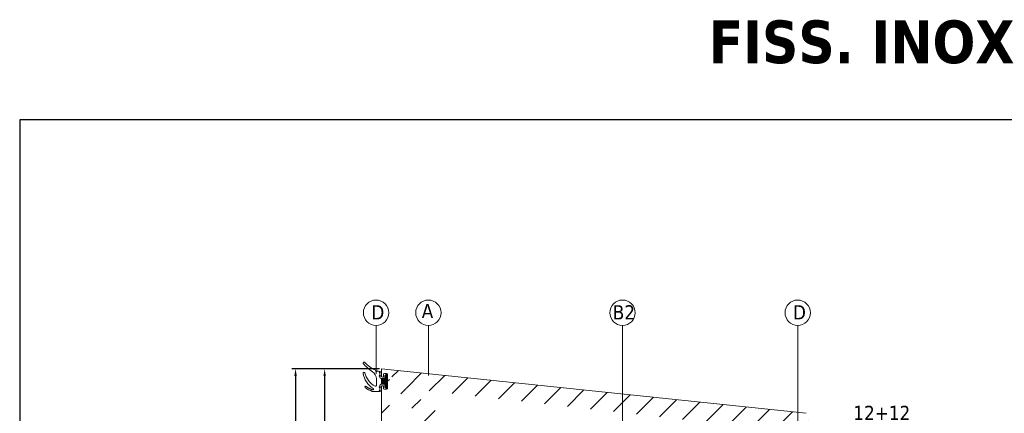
# Model space of a CAD drawing. Header units: millimetres. Extents: x 582 to 4940, y -30 to 2368.
# Tile 4 of 20: x 582 to 927, y 204 to 342. Entities that reach past the tile are written whole.
import ezdxf

# ---------------------------------------------------------------- set-up
doc = ezdxf.new("R2010")
doc.units = ezdxf.units.MM
doc.layers.get('0').update_dxf_attribs({"lineweight": 13})
for name, color, linetype, lineweight in [('GUARNIZIONI', 7, 'Continuous', 9), ('INDICATORI', 7, 'Continuous', 5), ('PENSILINA MAXI', 8, 'Continuous', 9), ('Quote', 5, 'Continuous', 9)]:
    doc.layers.add(name, color=color, linetype=linetype, lineweight=lineweight)
doc.layers.add('RIQUADRO', color=6, linetype='Continuous', plot=False)
doc.styles.get("Standard").update_dxf_attribs({"font": 'TAHOMA.TTF'})
doc.styles.add('STANDARD-Tahoma', font='TAHOMA.TTF')
doc.dimstyles.new('Annotativa millimetri', dxfattribs={"dimscale": 0, "dimtxt": 5, "dimasz": 2.5, "dimexe": 1.25, "dimexo": 0.625, "dimtad": 1, "dimtoh": 1, "dimdec": 1, "dimtxsty": 'Standard', "dimcen": 2.5, "dimclrd": 256, "dimclre": 256, "dimclrt": 7, "dimadec": 0, "dimazin": 0, "dimtfac": 1, "dimtdec": 1, "dimtmove": 0, "dimatfit": 3, "dimfxl": 1, "dimarcsym": 0})

# ---------------------------------------------------------------- blocks, each defined once
blk = doc.blocks.new('*D10')
at = {"layer": 'Defpoints', "color": 0}
for p in [(874.4243871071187, 192.1338777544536), (874.4243871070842, 166.6138777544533), (874.4243871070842, 166.6138777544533)]:
    blk.add_point(p, dxfattribs=at)
at = {"layer": 'Quote', "lineweight": -2}
for p, q in [((894.0043871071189, 200.7488777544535), (874.424387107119, 200.7488777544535)), ((874.424387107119, 200.7488777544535), (874.4243871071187, 192.1338777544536)), ((875.0493871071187, 192.1338777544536), (875.6743871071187, 192.1338777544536)), ((874.4243871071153, 189.6338777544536), (874.4243871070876, 169.1138777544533)), ((875.0493871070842, 166.6138777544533), (875.6743871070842, 166.6138777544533))]:
    blk.add_line(p, q, dxfattribs=at)
at = {"layer": 'Quote'}
for points in [[(874.8410537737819, 189.633877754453), (874.0077204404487, 189.6338777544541), (874.4243871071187, 192.1338777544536)], [(874.0077204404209, 169.1138777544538), (874.8410537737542, 169.1138777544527), (874.4243871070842, 166.6138777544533)]]:
    blk.add_solid(points, dxfattribs=at)
at = {"layer": 'Quote', "color": 7, "insert": (884.5268871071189, 203.9263777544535), "char_height": 5, "attachment_point": 5}
blk.add_mtext('12+12', dxfattribs=at)
blk = doc.blocks.new('*D52')
at = {"layer": 'Defpoints', "color": 0}
for p in [(709.123856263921, 219.4301984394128), (689.2429557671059, 104.9301984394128), (709.1238562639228, 104.9301984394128)]:
    blk.add_point(p, dxfattribs=at)
at = {"layer": 'Quote', "lineweight": -2}
for p, q in [((708.498856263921, 219.4301984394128), (687.9929557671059, 219.4301984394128)), ((689.2429557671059, 216.9301984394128), (689.2429557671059, 145.9805949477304)), ((689.2429557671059, 107.4301984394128), (689.2429557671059, 128.7505949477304)), ((708.4988562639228, 104.9301984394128), (687.9929557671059, 104.9301984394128))]:
    blk.add_line(p, q, dxfattribs=at)
at = {"layer": 'Quote'}
for points in [[(689.6596224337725, 216.9301984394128), (688.8262891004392, 216.9301984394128), (689.2429557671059, 219.4301984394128)], [(688.8262891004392, 107.4301984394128), (689.6596224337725, 107.4301984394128), (689.2429557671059, 104.9301984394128)]]:
    blk.add_solid(points, dxfattribs=at)
at = {"layer": 'Quote', "color": 7, "insert": (689.2429557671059, 137.3655949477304), "char_height": 5, "attachment_point": 5, "rotation": 90}
blk.add_mtext('114,5', dxfattribs=at)
blk = doc.blocks.new('*D54')
at = {"layer": 'Defpoints', "color": 0}
for p in [(709.123856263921, 219.4301984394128), (679.0461242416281, 80.98273501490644), (712.3881291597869, 80.98273501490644)]:
    blk.add_point(p, dxfattribs=at)
at = {"layer": 'Quote', "lineweight": -2}
for p, q in [((708.498856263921, 219.4301984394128), (677.7961242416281, 219.4301984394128)), ((679.0461242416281, 216.9301984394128), (679.0461242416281, 146.0755949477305)), ((679.0461242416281, 83.48273501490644), (679.0461242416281, 128.6555949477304)), ((711.7631291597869, 80.98273501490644), (677.7961242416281, 80.98273501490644))]:
    blk.add_line(p, q, dxfattribs=at)
at = {"layer": 'Quote'}
for points in [[(679.4627909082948, 216.9301984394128), (678.6294575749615, 216.9301984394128), (679.0461242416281, 219.4301984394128)], [(678.6294575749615, 83.48273501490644), (679.4627909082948, 83.48273501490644), (679.0461242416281, 80.98273501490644)]]:
    blk.add_solid(points, dxfattribs=at)
at = {"layer": 'Quote', "color": 7, "insert": (679.0461242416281, 137.3655949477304), "char_height": 5, "attachment_point": 5, "rotation": 90}
blk.add_mtext('138,4', dxfattribs=at)

msp = doc.modelspace()

# ---------------------------------------------------------------- hatches: boundary and pattern name
h = msp.add_hatch()
h.set_pattern_fill('ANSI31', color=256, scale=2, style=0)
h.set_pattern_definition([(45, (400.1962462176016, -536.1423307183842), (-4.490128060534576, 4.490128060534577), [])])
edge = h.paths.add_edge_path()
edge.add_line((720.1242668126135, 176.6809347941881), (711.1239499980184, 176.6809347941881))
edge.add_line((720.1242668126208, 162.1809347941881), (711.1239499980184, 162.1809347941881))
edge.add_arc((857.9117621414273, 202.792846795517), 1.000000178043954, 1.000009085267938, 84.37739479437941)
edge.add_arc((857.3171608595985, 197.4801388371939), 0.3500001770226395, 2.896545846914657e-05, 89.99997103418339)
edge.add_line((852.5171610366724, 197.8301390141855), (857.3171610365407, 197.8301390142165))
edge.add_arc((852.517161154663, 197.480138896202), 0.350000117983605, 90.00001931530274, 179.9999807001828)
edge.add_arc((858.5281367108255, 196.1301258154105), 0.5000000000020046, 269.9999677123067, 360.9999999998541)
edge.add_line((856.7677020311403, 195.630126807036), (858.5281364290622, 195.6301258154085))
edge.add_arc((856.7677022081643, 195.9801254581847), 0.3499986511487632, 180.0000289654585, 269.9999710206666)
edge.add_line((856.417703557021, 196.2301237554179), (856.4177035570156, 195.9801252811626))
edge.add_arc((856.5177036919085, 196.2301236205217), 0.1000001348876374, 90.00007723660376, 179.9999227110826)
edge.add_line((857.3171610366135, 196.3301237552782), (856.517703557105, 196.3301237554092))
edge.add_arc((857.3171608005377, 196.680123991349), 0.3500002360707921, 270.0000386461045, 359.9999613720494)
edge.add_arc((852.5171611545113, 196.680123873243), 0.3500001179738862, 180.0000192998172, 269.9999806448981)
edge.add_line((853.3166185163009, 196.3301237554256), (852.5171610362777, 196.3301237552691))
edge.add_arc((853.3166184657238, 196.2301237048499), 0.1000000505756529, 2.896545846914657e-05, 89.99997102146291)
edge.add_line((853.4166185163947, 195.980125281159), (853.4166185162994, 196.2301237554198))
edge.add_arc((853.0666197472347, 195.9801255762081), 0.3499987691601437, 269.9998704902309, 359.9999517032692)
edge.add_line((849.5645052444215, 141.6549319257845), (849.4824164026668, 141.6518774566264))
edge.add_line((850.5705702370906, 141.5543881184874), (849.5645052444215, 141.6549319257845))
edge.add_arc((850.5407375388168, 141.2558751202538), 0.3000000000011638, 0, 84.29294186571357)
edge.add_line((850.8407375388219, 132.9965353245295), (850.8407375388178, 141.2558751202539))
edge.add_arc((850.5407375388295, 132.9965353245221), 0.2999999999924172, 275.7070581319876, 360)
edge.add_line((849.5645052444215, 132.597478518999), (850.5705702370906, 132.698022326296))
edge.add_line((849.4824164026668, 132.6005329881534), (849.5645052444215, 132.597478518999))
edge.add_line((842.4236740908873, 144.7308493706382), (842.4236740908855, 143.2302222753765))
edge.add_line((842.9236740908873, 144.7308493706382), (842.4236740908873, 144.7308493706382))
edge.add_line((843.9190681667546, 143.3208294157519), (842.9236740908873, 144.7308493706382))
edge.add_line((843.9739848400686, 143.1478144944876), (843.9190681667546, 143.3208294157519))
edge.add_line((843.9739848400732, 141.8385125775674), (843.9739848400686, 143.1478144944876))
edge.add_arc((844.2739848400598, 141.8385125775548), 0.299999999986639, 180, 270.0000000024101)
edge.add_line((848.7956359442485, 141.5385125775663), (844.2739848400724, 141.5385125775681))
edge.add_line((848.8825719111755, 141.5461086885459), (848.7956359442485, 141.5385125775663))
edge.add_line((848.7720630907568, 132.717939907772), (848.8596451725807, 132.710344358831))
edge.add_line((844.2736767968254, 132.7136783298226), (848.7720630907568, 132.717939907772))
edge.add_arc((844.2739612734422, 132.4133938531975), 0.3002846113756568, 90.05427954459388, 179.9457204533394)
edge.add_line((843.9743002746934, 130.7826674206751), (843.973676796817, 132.4136783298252))
edge.add_arc((843.474300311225, 130.7824762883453), 0.5000000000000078, 280.6825730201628, 360.0219021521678)
edge.add_line((849.4824164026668, 141.6518774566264), (848.8825719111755, 141.5461086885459))
edge.add_line((848.8596451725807, 132.710344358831), (849.4824164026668, 132.6005329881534))
edge.add_line((859.0280605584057, 196.1388520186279), (858.9116100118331, 202.8102993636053))
edge.add_line((857.6671610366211, 197.480139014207), (857.6671610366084, 196.6801237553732))
edge.add_line((852.1671610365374, 196.6801237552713), (852.1671610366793, 197.4801390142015))
edge.add_arc((709.4738550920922, 213.1285244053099), 0.3499988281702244, 90.00005795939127, 179.9999420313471)
edge.add_line((709.7238532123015, 213.4785232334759), (709.4738547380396, 213.47852323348))
edge.add_arc((709.7238530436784, 213.3785230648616), 0.1000001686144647, 9.655572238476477e-05, 89.99990338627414)
edge.add_line((709.8238532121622, 212.5790657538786), (709.8238532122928, 213.378523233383))
edge.add_arc((710.1738536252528, 212.5790661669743), 0.3500004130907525, 180.0000676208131, 269.9999323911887)
edge.add_line((710.9738684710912, 212.2290657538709), (710.1738532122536, 212.2290657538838))
edge.add_arc((710.973868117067, 212.579066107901), 0.3500003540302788, 270.0000579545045, 359.999942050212)
edge.add_line((711.3238684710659, 217.3790657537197), (711.3238684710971, 212.5790657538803))
edge.add_arc((710.9738682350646, 217.3790655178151), 0.3500002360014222, 3.86185141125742e-05, 89.99996136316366)
edge.add_line((710.1738532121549, 217.7290657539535), (710.9738684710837, 217.7290657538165))
edge.add_arc((710.1738532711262, 217.37906569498), 0.3500000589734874, 90.00000965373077, 179.9999903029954)
edge.add_line((709.8238532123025, 216.5796082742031), (709.8238532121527, 217.3790657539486))
edge.add_arc((709.7238531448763, 216.579608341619), 0.1000000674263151, 270.0000386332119, 359.9999613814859)
edge.add_line((709.4738547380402, 216.4796082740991), (709.723853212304, 216.4796082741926))
edge.add_arc((709.4738551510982, 216.829607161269), 0.3499988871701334, 180.0000676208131, 269.9999323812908)
edge.add_line((709.123856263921, 219.4301984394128), (709.1238562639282, 216.8296067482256))
edge.add_line((766.9236740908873, 144.7308493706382), (766.9236740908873, 143.2308493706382))
edge.add_line((767.4236740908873, 144.7308493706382), (766.9236740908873, 144.7308493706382))
edge.add_line((768.4831289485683, 143.2300844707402), (767.4236740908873, 144.7308493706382))
edge.add_line((815.9236741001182, 143.2300643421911), (768.4831289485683, 143.2300844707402))
edge.add_line((816.9236740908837, 144.7308292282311), (815.9236741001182, 143.2300643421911))
edge.add_line((817.4236740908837, 144.7308292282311), (816.9236740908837, 144.7308292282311))
edge.add_line((817.423674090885, 143.2321568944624), (817.4236740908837, 144.7308292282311))
edge.add_line((720.1243176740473, 176.7751741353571), (720.1243685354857, 183.619413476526))
edge.add_arc((736.823882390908, 195.2265200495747), 0.2999999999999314, 0, 123.0878883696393)
edge.add_line((721.0325188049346, 185.2950817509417), (736.6601049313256, 195.4778702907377))
edge.add_arc((722.124369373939, 183.6194130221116), 2.000000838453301, 123.0879013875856, 179.9999869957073)
edge.add_arc((725.1243685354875, 157.1659846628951), 4.999999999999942, 180, 235.7552106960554)
edge.add_line((736.6557253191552, 143.267522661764), (722.3107197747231, 153.0327800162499))
edge.add_arc((736.824544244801, 143.5155149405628), 0.3000000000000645, 235.7552106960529, 360.0063376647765)
edge.add_line((737.1240226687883, 148.2308493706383), (737.1245442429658, 143.5155481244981))
edge.add_line((739.1240226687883, 148.2308493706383), (737.1240226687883, 148.2308493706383))
edge.add_line((739.1245204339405, 143.7307940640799), (739.1240226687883, 148.2308493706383))
edge.add_arc((739.6245204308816, 143.7308493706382), 0.5000000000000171, 180.0063376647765, 269.9999999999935)
edge.add_arc((739.623882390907, 195.1302915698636), 0.4999999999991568, 89.9999167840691, 180)
edge.add_line((739.123882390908, 190.6302896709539), (739.123882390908, 195.1302915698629))
edge.add_line((737.123882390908, 190.6302896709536), (739.123882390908, 190.6302896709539))
edge.add_line((737.123882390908, 195.2265200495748), (737.123882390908, 190.6302896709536))
edge.add_line((711.1239499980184, 155.9831147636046), (709.1238562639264, 153.6795049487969))
edge.add_line((709.1238562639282, 183.7037151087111), (711.1239499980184, 181.400105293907))
edge.add_line((709.1238562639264, 153.6795049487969), (709.1238562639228, 104.9301984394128))
edge.add_line((766.9236740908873, 143.2308493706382), (739.6245204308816, 143.2308493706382))
edge.add_line((709.1238562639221, 213.1285247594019), (709.1238562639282, 183.7037151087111))
edge.add_line((842.4236740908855, 143.2302222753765), (817.423674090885, 143.2321568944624))
edge.add_line((709.1238562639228, 104.9301984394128), (843.5669841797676, 130.2911416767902))
edge.add_line((858.0097377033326, 203.7880357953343), (709.123856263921, 219.4301984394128))
edge.add_line((739.6238831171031, 195.6302915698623), (853.0666189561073, 195.6301268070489))
edge.add_line((720.1243685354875, 157.165984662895), (720.1242668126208, 162.1809347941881))
edge.add_line((711.1239499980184, 162.1809347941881), (711.1239499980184, 155.9831147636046))
edge.add_line((711.1239499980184, 181.400105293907), (711.1239499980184, 176.6809347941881))
at = {"layer": 'GUARNIZIONI'}
h = msp.add_hatch(dxfattribs=at)
h.set_pattern_fill('ANSI31', color=256, scale=0.1, angle=180, style=0, pattern_type=2)
h.set_pattern_definition([(224.9999999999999, (756.6554872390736, 334.844023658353), (-0.2245064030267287, 0.2245064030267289), [])])
h.paths.add_polyline_path([(709.1238743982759, 213.9790883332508), (709.1238743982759, 215.979088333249), (710.3238684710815, 215.979088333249), (710.3238684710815, 216.729067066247), (710.3240409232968, 216.7446042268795), (710.3245644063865, 216.7602732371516), (710.3254478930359, 216.7760638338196), (710.3267000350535, 216.7919651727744), (710.3283291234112, 216.8079658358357), (710.3303430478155, 216.8240538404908), (710.3327492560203, 216.840216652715), (710.3355547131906, 216.8564412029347), (710.3387658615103, 216.8727139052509), (710.3423885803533, 216.8890206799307), (710.3464281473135, 216.9053469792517), (710.3508892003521, 216.9216778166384), (710.3557757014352, 216.9379977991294), (710.3610909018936, 216.954291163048), (710.3668373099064, 216.9705418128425), (710.3730166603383, 216.9867333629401), (710.379629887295, 217.0028491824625), (710.3866770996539, 217.0188724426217), (710.3941575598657, 217.0347861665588), (710.402069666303, 217.0505732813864), (710.4104109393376, 217.0662166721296), (710.4191780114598, 217.0816992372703), (710.4283666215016, 217.0970039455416), (710.4379716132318, 217.112113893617), (710.4479869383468, 217.1270123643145), (710.4584056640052, 217.1416828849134), (710.4692199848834, 217.1561092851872), (710.4804212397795, 217.1702757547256), (710.4919999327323, 217.1841668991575), (710.5039457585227, 217.1977677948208), (710.5162476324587, 217.2110640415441), (710.5288937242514, 217.2240418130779), (710.5418714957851, 217.2366879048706), (710.5551677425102, 217.2489897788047), (710.5687686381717, 217.2609356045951), (710.5826597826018, 217.2725142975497), (710.596826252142, 217.2837155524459), (710.6112526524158, 217.294529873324), (710.6259231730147, 217.3049485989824), (710.6408216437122, 217.3149639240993), (710.6559315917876, 217.3245689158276), (710.6712363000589, 217.3337575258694), (710.6867188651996, 217.3425245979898), (710.7023622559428, 217.3508658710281), (710.7181493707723, 217.3587779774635), (710.7340630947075, 217.3662584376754), (710.7500863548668, 217.3733056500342), (710.7662021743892, 217.3799188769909), (710.7823937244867, 217.3860982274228), (710.7986443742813, 217.3918446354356), (710.8149377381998, 217.3971598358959), (710.831257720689, 217.4020463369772), (710.8475885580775, 217.4065073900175), (710.8639148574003, 217.410546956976), (710.8802216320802, 217.4141696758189), (710.8964943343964, 217.4173808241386), (710.9127188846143, 217.4201862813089), (710.9288816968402, 217.4225924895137), (710.9449697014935, 217.4246064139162), (710.9609703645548, 217.4262355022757), (710.9768717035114, 217.4274876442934), (710.9926623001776, 217.4283711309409), (711.0083313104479, 217.4288946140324), (711.0238684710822, 217.4290670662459), (711.0305272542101, 217.4289931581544), (711.0372425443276, 217.4287688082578), (711.0440099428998, 217.4283901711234), (711.0508248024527, 217.4278535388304), (711.0576822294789, 217.4271553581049), (711.064577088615, 217.4262922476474), (711.0715040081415, 217.4252610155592), (711.0784573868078, 217.4240586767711), (711.0854314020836, 217.4226824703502), (711.0924200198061, 217.4211298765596), (711.0994170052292, 217.4193986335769), (711.1064159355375, 217.4174867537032), (711.1134102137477, 217.4153925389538), (711.1203930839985, 217.4131145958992), (711.1273576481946, 217.4106518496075), (711.1342968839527, 217.4080035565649), (711.1412036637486, 217.4051693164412), (711.1480707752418, 217.4021490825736), (711.1548909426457, 217.3989431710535), (711.1616568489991, 217.3955522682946), (711.1683611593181, 217.3919774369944), (711.1749965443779, 217.3882201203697), (711.1815557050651, 217.3842821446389), (711.1880313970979, 217.3801657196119), (711.1944164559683, 217.3758734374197), (711.2007038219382, 217.3714082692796), (711.2068865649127, 217.3667735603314), (711.2129579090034, 217.3619730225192), (711.2189112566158, 217.3570107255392), (711.2247402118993, 217.351891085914), (711.230438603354, 217.3466188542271), (711.2360005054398, 217.3411991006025), (711.2414202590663, 217.3356371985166), (711.2466924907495, 217.3299388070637), (711.251812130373, 217.3241098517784), (711.2567744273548, 217.318156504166), (711.2615749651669, 217.3120851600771), (711.2662096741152, 217.3059024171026), (711.2706748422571, 217.2996150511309), (711.2749671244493, 217.2932299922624), (711.2790835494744, 217.2867543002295), (711.2830215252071, 217.2801951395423), (711.2867788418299, 217.2735597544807), (711.290353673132, 217.2668554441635), (711.2937445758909, 217.2600895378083), (711.2969504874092, 217.2532693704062), (711.2999707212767, 217.2464022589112), (711.3028049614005, 217.2394954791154), (711.3054532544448, 217.232556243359), (711.3079160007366, 217.2255916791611), (711.3101939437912, 217.2186088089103), (711.312288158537, 217.2116145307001), (711.3142000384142, 217.2046156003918), (711.3159312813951, 217.1976186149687), (711.3174838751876, 217.190629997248), (711.3188600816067, 217.1836559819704), (711.3200624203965, 217.1767026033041), (711.3210936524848, 217.1697756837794), (711.3219567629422, 217.1628808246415), (711.322654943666, 217.1560233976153), (711.3231915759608, 217.1492085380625), (711.3235702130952, 217.1424411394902), (711.3237945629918, 217.1357258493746), (711.3238684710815, 217.1290670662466), (711.3238684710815, 212.8290670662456), (711.3237945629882, 212.8224082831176), (711.3235702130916, 212.815692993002), (711.3231915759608, 212.8089255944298), (711.322654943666, 212.8021107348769), (711.3219567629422, 212.7952533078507), (711.3210936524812, 212.7883584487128), (711.3200624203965, 212.7814315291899), (711.3188600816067, 212.7744781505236), (711.3174838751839, 212.7675041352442), (711.3159312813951, 212.7605155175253), (711.3142000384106, 212.7535185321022), (711.312288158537, 212.7465196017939), (711.3101939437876, 212.7395253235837), (711.3079160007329, 212.7325424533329), (711.3054532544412, 212.7255778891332), (711.3028049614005, 212.7186386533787), (711.2999707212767, 212.7117318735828), (711.2969504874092, 212.704864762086), (711.2937445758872, 212.6980445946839), (711.290353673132, 212.6912786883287), (711.2867788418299, 212.6845743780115), (711.2830215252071, 212.6779389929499), (711.2790835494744, 212.6713798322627), (711.2749671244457, 212.6649041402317), (711.2706748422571, 212.6585190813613), (711.2662096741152, 212.6522317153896), (711.2615749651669, 212.6460489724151), (711.2567744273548, 212.6399776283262), (711.251812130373, 212.6340242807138), (711.2466924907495, 212.6281953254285), (711.2414202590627, 212.6224969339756), (711.2360005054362, 212.6169350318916), (711.2304386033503, 212.6115152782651), (711.2247402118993, 212.6062430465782), (711.2189112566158, 212.6011234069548), (711.2129579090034, 212.5961611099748), (711.2068865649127, 212.5913605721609), (711.2007038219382, 212.5867258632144), (711.1944164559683, 212.5822606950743), (711.1880313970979, 212.5779684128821), (711.1815557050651, 212.5738519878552), (711.1749965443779, 212.5699140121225), (711.1683611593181, 212.5661566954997), (711.1616568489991, 212.5625818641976), (711.1548909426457, 212.5591909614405), (711.1480707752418, 212.5559850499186), (711.1412036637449, 212.552964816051), (711.1342968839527, 212.5501305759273), (711.1273576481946, 212.5474822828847), (711.1203930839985, 212.5450195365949), (711.113410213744, 212.5427415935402), (711.1064159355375, 212.5406473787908), (711.0994170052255, 212.5387354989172), (711.0924200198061, 212.5370042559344), (711.0854314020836, 212.5354516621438), (711.0784573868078, 212.5340754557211), (711.0715040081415, 212.5328731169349), (711.064577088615, 212.5318418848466), (711.0576822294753, 212.5309787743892), (711.0508248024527, 212.5302805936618), (711.0440099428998, 212.5297439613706), (711.0372425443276, 212.5293653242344), (711.0305272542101, 212.5291409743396), (711.0238684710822, 212.5290670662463), (711.0083313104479, 212.5292395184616), (710.9926623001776, 212.5297630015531), (710.9768717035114, 212.5306464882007), (710.9609703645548, 212.5318986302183), (710.9449697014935, 212.533527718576), (710.9288816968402, 212.5355416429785), (710.9127188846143, 212.5379478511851), (710.8964943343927, 212.5407533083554), (710.8802216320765, 212.5439644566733), (710.8639148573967, 212.5475871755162), (710.8475885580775, 212.5516267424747), (710.831257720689, 212.5560877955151), (710.8149377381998, 212.5609742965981), (710.7986443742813, 212.5662894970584), (710.7823937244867, 212.5720359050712), (710.7662021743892, 212.5782152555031), (710.7500863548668, 212.5848284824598), (710.7340630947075, 212.5918756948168), (710.7181493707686, 212.5993561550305), (710.7023622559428, 212.6072682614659), (710.6867188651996, 212.6156095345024), (710.6712363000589, 212.6243766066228), (710.6559315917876, 212.6335652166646), (710.6408216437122, 212.6431702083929), (710.6259231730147, 212.6531855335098), (710.6112526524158, 212.66360425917), (710.596826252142, 212.6744185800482), (710.5826597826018, 212.6856198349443), (710.5687686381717, 212.6971985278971), (710.5551677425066, 212.7091443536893), (710.5418714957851, 212.7214462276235), (710.5288937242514, 212.7340923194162), (710.5162476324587, 212.7470700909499), (710.5039457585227, 212.7603663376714), (710.4919999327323, 212.7739672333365), (710.4804212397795, 212.7878583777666), (710.4692199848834, 212.8020248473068), (710.4584056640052, 212.8164512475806), (710.4479869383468, 212.8311217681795), (710.4379716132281, 212.846020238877), (710.4283666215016, 212.8611301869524), (710.4191780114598, 212.8764348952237), (710.4104109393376, 212.8919174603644), (710.4020696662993, 212.9075608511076), (710.3941575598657, 212.9233479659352), (710.3866770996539, 212.9392616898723), (710.379629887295, 212.9552849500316), (710.3730166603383, 212.971400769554), (710.3668373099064, 212.9875923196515), (710.3610909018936, 213.0038429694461), (710.3557757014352, 213.0201363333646), (710.3508892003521, 213.0364563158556), (710.3464281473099, 213.0527871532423), (710.3423885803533, 213.0691134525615), (710.3387658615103, 213.0854202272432), (710.3355547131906, 213.1016929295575), (710.3327492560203, 213.1179174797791), (710.3303430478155, 213.1340802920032), (710.3283291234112, 213.1501682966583), (710.3267000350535, 213.1661689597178), (710.3254478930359, 213.1820702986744), (710.3245644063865, 213.1978608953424), (710.3240409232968, 213.2135299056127), (710.3238684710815, 213.229067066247), (710.3238684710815, 213.9790883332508)], flags=0)

# ---------------------------------------------------------------- linework, layer by layer
for p, q in [((707.2571248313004, 234.635356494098), (707.2571248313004, 217.6795783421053)), ((725.5995633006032, 234.635356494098), (725.5995633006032, 217.1101524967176)), ((793.6479454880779, 234.635356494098), (793.6479454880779, 193.799599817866)), ((855.0464640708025, 234.635356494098), (855.0464640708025, 194.1151982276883))]:
    msp.add_line(p, q)
at = {"layer": 'GUARNIZIONI', "elevation": -407.6626489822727}
for points in [[(708.6219722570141, 218.4338292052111, -0.01979337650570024), (707.719925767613, 218.7309170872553, -1.249428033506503), (707.1767278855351, 218.949224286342, -0.100891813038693), (703.2408449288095, 221.6862549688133, 0.9489641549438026), (702.7863334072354, 221.2958280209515, 0.0865451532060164), (705.9811643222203, 218.3739836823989, -0.2560500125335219), (707.3669743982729, 215.8452703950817), (707.3669743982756, 215.8452703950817), (707.3669743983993, 213.5776025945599, -0.5707247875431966), (706.9221832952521, 213.3148557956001, -0.2074612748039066), (703.3217272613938, 217.9730594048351, 0.9571955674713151), (702.73236064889, 217.8504218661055, 0.2091023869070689), (706.21179993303, 212.4658170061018, -0.2516041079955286), (706.3237824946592, 212.2573676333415), (706.3237824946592, 212.077666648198, -0.4099596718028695), (706.2237930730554, 211.9791211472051), (706.2237930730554, 211.9791211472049), (706.0237930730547, 211.9791211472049), (706.0237930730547, 211.979121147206, -0.2555125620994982), (705.939611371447, 212.0251448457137, 0.1611432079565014), (705.817590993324, 212.1240404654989), (705.722786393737, 212.1598946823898), (705.6146788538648, 212.2014650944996), (705.5079898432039, 212.2438724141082), (705.4027621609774, 212.2871043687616), (705.2990377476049, 212.3311480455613), (705.1968576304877, 212.3759899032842), (705.0962618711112, 212.4216157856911), (704.9972895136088, 212.4680109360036), (704.8999785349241, 212.515160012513), (704.8043657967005, 212.5630471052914), (704.7104869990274, 212.6116557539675), (704.6183766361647, 212.6609689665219), (704.5280679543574, 212.7109692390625), (704.4395929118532, 212.7616385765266), (704.3529821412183, 212.8129585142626), (704.2682649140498, 212.8649101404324), (704.1854691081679, 212.9174741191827), (704.1046211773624, 212.9706307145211), (704.0257461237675, 213.0243598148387), (703.9488674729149, 213.0786409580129), (703.8740072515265, 213.1334533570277), (703.8011859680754, 213.1887759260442), (703.7304225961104, 213.2445873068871, 0.9956835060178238), (703.4154900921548, 212.8562410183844, 0.09502943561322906), (705.9332090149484, 211.4931237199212, 0.0768341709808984), (706.0237930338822, 211.4791211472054), (708.5669716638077, 211.4790863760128)], [(708.5669743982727, 216.7790883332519), (708.5669743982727, 216.479088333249, 0.414213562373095), (709.0669743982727, 215.979088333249), (709.1238743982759, 215.979088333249), (709.1238743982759, 213.9790883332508), (709.0669743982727, 213.9790883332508, 0.414213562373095), (708.5669743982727, 213.4790883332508), (708.5669743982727, 213.1790883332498)]]:
    msp.add_lwpolyline(points, format="xyb", dxfattribs=at)
for points in [[(708.5669743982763, 218.0415397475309), (708.5669743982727, 217.1790883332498)], [(708.5669743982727, 212.7790883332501), (708.5669743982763, 211.8790863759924)]]:
    msp.add_lwpolyline(points, dxfattribs=at)
at = {"layer": 'GUARNIZIONI', "linetype": 'Continuous', "elevation": -407.6626489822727}
msp.add_lwpolyline([(711.0238684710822, 212.529067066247, -0.414213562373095), (710.3238684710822, 213.229067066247), (710.3238684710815, 213.229067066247), (710.3238684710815, 213.9790883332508), (709.1238743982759, 213.9790883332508), (709.1238743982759, 215.979088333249), (710.3238684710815, 215.979088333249), (710.3238684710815, 216.729067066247), (710.3238684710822, 216.729067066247, -0.414213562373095), (711.0238684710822, 217.4290670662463, -0.414212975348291), (711.3238684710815, 217.1290676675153), (711.3238684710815, 212.8290677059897, -0.4142141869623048), (711.0238684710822, 212.5290670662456)], format="xyb", dxfattribs=at)
at = {"layer": 'GUARNIZIONI'}
for centre, radius in [((708.5669743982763, 218.2415397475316, -407.6626489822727), 0.2), ((708.5669743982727, 216.9790883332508, -407.6626489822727), 0.1999999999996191), ((708.5669743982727, 212.9790883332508, -407.6626489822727), 0.2000000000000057), ((708.5669743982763, 211.6790863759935, -407.6626489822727), 0.2000000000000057)]:
    msp.add_circle(centre, radius, dxfattribs=at)
at = {"layer": 'INDICATORI', "color": 0}
for centre in [(707.2571248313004, 239.0777823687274), (725.5995633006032, 239.0777823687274), (793.6479454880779, 239.0777823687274), (855.0464640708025, 239.0777823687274)]:
    msp.add_circle(centre, 4.442425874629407, dxfattribs=at)
at = {"layer": 'PENSILINA MAXI'}
for p, q in [((858.0097377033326, 203.7880357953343, -407.6626489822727), (709.123856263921, 219.4301984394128, -407.6626489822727)), ((709.123856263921, 219.4301984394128, -407.6626489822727), (709.1238562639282, 216.8296067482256, -407.6626489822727)), ((710.1738532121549, 217.7290657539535, -407.6626489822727), (710.9738684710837, 217.7290657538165, -407.6626489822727)), ((709.4738547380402, 216.4796082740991, -407.6626489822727), (709.723853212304, 216.4796082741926, -407.6626489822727)), ((709.8238532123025, 216.5796082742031, -407.6626489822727), (709.8238532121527, 217.3790657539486, -407.6626489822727)), ((711.3238684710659, 217.3790657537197, -407.6626489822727), (711.3238684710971, 212.5790657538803, -407.6626489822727)), ((709.1238562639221, 213.1285247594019, -407.6626489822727), (709.1238562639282, 183.7037151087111, -407.6626489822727)), ((709.7238532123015, 213.4785232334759, -407.6626489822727), (709.4738547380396, 213.47852323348, -407.6626489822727)), ((709.8238532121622, 212.5790657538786, -407.6626489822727), (709.8238532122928, 213.378523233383, -407.6626489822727)), ((710.9738684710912, 212.2290657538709, -407.6626489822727), (710.1738532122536, 212.2290657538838, -407.6626489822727))]:
    msp.add_line(p, q, dxfattribs=at)
for centre, radius, start, end in [((710.1738532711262, 217.37906569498, -407.6626489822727), 0.3500000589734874, 90.00000965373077, 179.9999903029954), ((710.9738682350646, 217.3790655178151, -407.6626489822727), 0.3500002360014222, 3.86185141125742e-05, 89.99996136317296), ((709.4738551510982, 216.829607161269, -407.6626489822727), 0.3499988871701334, 180.0000676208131, 269.9999323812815), ((709.7238531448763, 216.579608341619, -407.6626489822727), 0.1000000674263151, 270.0000386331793, 359.9999613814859), ((709.4738550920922, 213.1285244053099, -407.6626489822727), 0.3499988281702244, 90.00005795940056, 179.9999420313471), ((709.7238530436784, 213.3785230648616, -407.6626489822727), 0.1000001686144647, 9.655572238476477e-05, 89.99990338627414), ((710.1738536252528, 212.5790661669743, -407.6626489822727), 0.3500004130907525, 180.0000676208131, 269.9999323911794), ((710.973868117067, 212.579066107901, -407.6626489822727), 0.3500003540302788, 270.0000579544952, 359.999942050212)]:
    msp.add_arc(centre, radius, start, end, dxfattribs=at)
at = {"layer": 'RIQUADRO'}
msp.add_lwpolyline([(582.3548155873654, -30.42356167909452), (1143.254815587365, -30.42356167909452), (1143.254815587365, 306.7764383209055), (582.3548155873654, 306.7764383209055)], close=True, dxfattribs=at)

# ---------------------------------------------------------------- texts
at = {"insert": (823.8586244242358, 341.6206272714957), "char_height": 15, "width": 142.8037067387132, "attachment_point": 1}
msp.add_mtext('{\\fTahoma|b1|i0|c0|p34;FISS. INOX  }', dxfattribs=at)
at = {"layer": 'INDICATORI', "color": 0, "char_height": 5, "width": 4.196492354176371, "attachment_point": 1, "style": 'STANDARD-Tahoma'}
for s, insert in [('D', (705.6012030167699, 241.7176843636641)), ('A', (723.2786796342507, 242.1844802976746)), ('B2', (790.2236018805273, 241.7176843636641)), ('D', (853.3905422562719, 241.7176843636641))]:
    msp.add_mtext(s, dxfattribs=dict(at, insert=insert))

# ---------------------------------------------------------------- dimensions: what is measured, and where the dimension line sits
at = {"layer": 'Quote'}
for base, p2, picture, middle in [((679.0461242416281, 80.98273501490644), (712.3881291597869, 80.98273501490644), '*D54', (679.0461242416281, 137.3655949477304)), ((689.2429557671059, 104.9301984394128), (709.1238562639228, 104.9301984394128), '*D52', (689.2429557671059, 137.3655949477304))]:
    dim = msp.add_linear_dim(base=base, p1=(709.123856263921, 219.4301984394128), p2=p2, angle=90, dimstyle='Annotativa millimetri', override={"dimscale": 1, "dimtad": 0, "dimlfac": 1, "dimtxsty": 'Standard', "dimsah": 1, "dimtolj": 0}, dxfattribs=at)
    dim.commit()
    dim.dimension.update_dxf_attribs({"geometry": picture, "text_midpoint": middle, "dimtype": 160})
dim = msp.add_linear_dim(base=(874.4243871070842, 166.6138777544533, -407.6626489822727), p1=(874.4243871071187, 192.1338777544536, -407.6626489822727), p2=(874.4243871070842, 166.6138777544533, -407.6626489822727), angle=270, text='12+12', dimstyle='Annotativa millimetri', override={"dimscale": 1, "dimlfac": 1, "dimtxsty": 'Standard', "dimsah": 1, "dimtolj": 0}, dxfattribs=at)
dim.commit()
dim.dimension.update_dxf_attribs({"geometry": '*D10', "text_midpoint": (884.5268871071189, 200.7488777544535, -407.6626489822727), "dimtype": 160})

doc.saveas('drawing.dxf')
